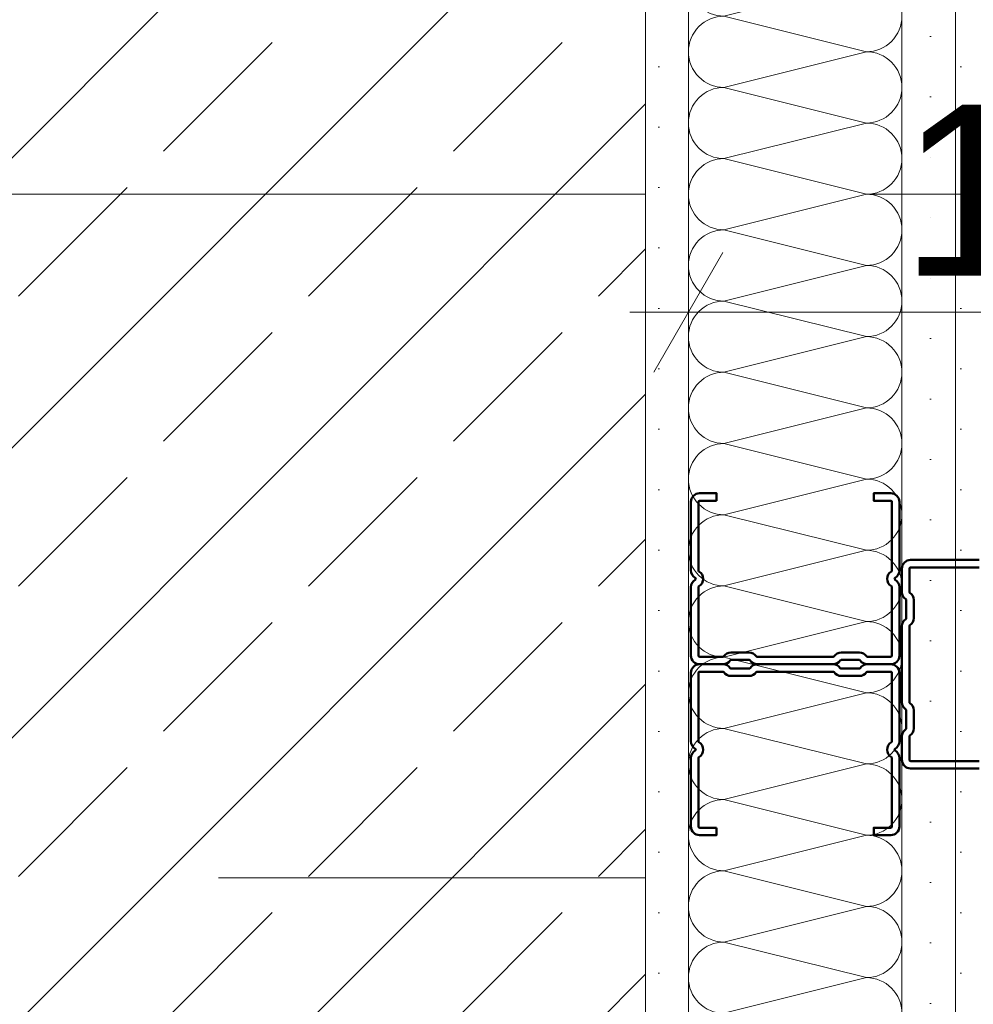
# Model space of a CAD drawing. Header units: metres. Extents: x -3.5 to 65.3, y -10.9 to 16.7.
# Tile 105 of 213: x 43.733 to 43.957, y 0.36 to 0.591. Entities that reach past the tile are written whole.
import ezdxf

# ---------------------------------------------------------------- set-up
doc = ezdxf.new("R2010")
doc.units = ezdxf.units.M
doc.header["$MEASUREMENT"] = 0
for name, pattern in [('Achse', [0.08, 0.04, -0.02, 0, -0.02]), ('Strichlinie doppelt', [0.218722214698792, 0.105833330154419, -0.04233333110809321, 0.028222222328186, -0.04233333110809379]), ('Untersicht', [0.04, 0.03, -0.01]), ('Wipeout_Contour', [1, 0, -1])]:
    doc.linetypes.add(name, pattern=pattern)
for name, color, linetype in [('102 - Bemaßung_ Beschriftung.Detail_ Ausschnitt', 7, 'Continuous'), ('451 - Universal.Achsen Raster', 7, 'Continuous'), ('607 - Struktur.Stütze', 7, 'Continuous'), ('608 - Struktur.Träger', 7, 'Continuous'), ('660 - Unterkonstruktion.Trockenbau', 7, 'Continuous'), ('Neubau_606 - Struktur.Wand Innen Ausbau', 7, 'Continuous')]:
    doc.layers.add(name, color=color, linetype=linetype)
doc.styles.add('ERSTELLTER_STIL_1', font='txt')
doc.dimstyles.new('ERSTELLTER_STIL__1', dxfattribs={"dimtxt": 0.04, "dimasz": 0.02128, "dimexe": 0.18, "dimexo": 0.0625, "dimgap": 0, "dimtad": 1, "dimtih": 1, "dimtoh": 1, "dimzin": 0, "dimdsep": 46, "dimtxsty": 'ERSTELLTER_STIL_1', "dimblk": 'ARROWHEAD_2', "dimblk1": 'ARROWHEAD_2', "dimblk2": 'ARROWHEAD_2', "dimcen": 0.09, "dimse1": 1, "dimse2": 1, "dimclrd": 7, "dimclre": 7, "dimclrt": 7, "dimazin": 0, "dimtfac": 1, "dimtdec": 4, "dimtmove": 0, "dimatfit": 3, "dimfxl": 1, "dimtolj": 1, "dimtzin": 0, "dimarcsym": 0})
doc.dimstyles.new('ERSTELLTER_STIL__3', dxfattribs={"dimtxt": 0.04, "dimasz": 0.02128, "dimexe": 0.18, "dimexo": 0.0625, "dimgap": 0, "dimtad": 1, "dimzin": 0, "dimdsep": 46, "dimtxsty": 'ERSTELLTER_STIL_1', "dimblk": 'ARROWHEAD_2', "dimblk1": 'ARROWHEAD_2', "dimblk2": 'ARROWHEAD_2', "dimcen": 0.09, "dimse1": 1, "dimse2": 1, "dimclrd": 7, "dimclre": 7, "dimclrt": 7, "dimazin": 0, "dimtfac": 1, "dimtdec": 4, "dimtmove": 0, "dimatfit": 3, "dimfxl": 1, "dimtolj": 1, "dimtzin": 0, "dimarcsym": 0})
doc.dimstyles.new('ERSTELLTER_STIL__5', dxfattribs={"dimtxt": 0.04, "dimasz": 0.02128, "dimexe": 0.18, "dimexo": 0.0625, "dimgap": 0, "dimtad": 1, "dimtih": 1, "dimtoh": 1, "dimzin": 0, "dimdsep": 46, "dimtxsty": 'ERSTELLTER_STIL_1', "dimblk": 'ARROWHEAD_2', "dimblk1": 'ARROWHEAD_2', "dimblk2": 'ARROWHEAD_2', "dimcen": 0.09, "dimclrd": 7, "dimclre": 7, "dimclrt": 7, "dimazin": 0, "dimtfac": 1, "dimtdec": 4, "dimtmove": 0, "dimatfit": 3, "dimfxl": 1, "dimtolj": 1, "dimtzin": 0, "dimarcsym": 0})
doc.dimstyles.new('ERSTELLTER_STIL__6', dxfattribs={"dimtxt": 0.04, "dimasz": 0.02128, "dimexe": 0.18, "dimexo": 0.0625, "dimgap": 0, "dimtad": 1, "dimzin": 0, "dimdsep": 46, "dimtxsty": 'ERSTELLTER_STIL_1', "dimblk": 'ARROWHEAD_2', "dimblk1": 'ARROWHEAD_2', "dimblk2": 'ARROWHEAD_2', "dimcen": 0.09, "dimclrd": 7, "dimclre": 7, "dimclrt": 7, "dimazin": 0, "dimtfac": 1, "dimtdec": 4, "dimtmove": 0, "dimatfit": 3, "dimfxl": 1, "dimtolj": 1, "dimtzin": 0, "dimarcsym": 0})
pattern_1 = [(45, (0, 0), (-0.007071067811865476, 0.007071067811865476), [0, -0.01])]

# ---------------------------------------------------------------- blocks, each defined once
blk = doc.blocks.new('*X73')
at = {"layer": 'Neubau_606 - Struktur.Wand Innen Ausbau', "color": 7, "linetype": 'Continuous', "lineweight": 5}
for p, q in [((43.90497196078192, 0.7099822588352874), (43.8983223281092, 0.7083198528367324)), ((43.9316556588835, 0.6999865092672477), (43.8983223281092, 0.7083198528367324)), ((43.9316556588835, 0.6999865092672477), (43.89832232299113, 0.6916531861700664)), ((43.93165565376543, 0.6833198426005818), (43.89832232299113, 0.6916531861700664)), ((43.93165565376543, 0.6833198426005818), (43.89832231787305, 0.6749865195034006)), ((43.93165564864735, 0.6666531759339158), (43.89832231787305, 0.6749865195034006)), ((43.93165564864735, 0.6666531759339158), (43.89832231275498, 0.6583198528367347)), ((43.93165564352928, 0.64998650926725), (43.89832231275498, 0.6583198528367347)), ((43.93165564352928, 0.6499865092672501), (43.8983223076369, 0.6416531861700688)), ((43.9316556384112, 0.6333198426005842), (43.8983223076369, 0.6416531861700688)), ((43.9316556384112, 0.6333198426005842), (43.89832230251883, 0.624986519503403)), ((43.93165563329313, 0.6166531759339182), (43.89832230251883, 0.624986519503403)), ((43.93165563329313, 0.6166531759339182), (43.89832229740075, 0.6083198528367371)), ((43.93165562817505, 0.5999865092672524), (43.89832229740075, 0.6083198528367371)), ((43.93165562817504, 0.5999865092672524), (43.89832229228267, 0.5916531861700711)), ((43.93165562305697, 0.5833198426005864), (43.89832229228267, 0.5916531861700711)), ((43.93165562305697, 0.5833198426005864), (43.8983222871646, 0.5749865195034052)), ((43.93165561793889, 0.5666531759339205), (43.8983222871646, 0.5749865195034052)), ((43.93165561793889, 0.5666531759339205), (43.89832228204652, 0.5583198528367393)), ((43.93165561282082, 0.5499865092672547), (43.89832228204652, 0.5583198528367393)), ((43.93165561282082, 0.5499865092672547), (43.89832227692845, 0.5416531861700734)), ((43.93165560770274, 0.5333198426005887), (43.89832227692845, 0.5416531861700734)), ((43.93165560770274, 0.5333198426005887), (43.89832227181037, 0.5249865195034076)), ((43.93165560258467, 0.5166531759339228), (43.89832227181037, 0.5249865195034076)), ((43.93165560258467, 0.5166531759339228), (43.8983222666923, 0.5083198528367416)), ((43.93165559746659, 0.499986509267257), (43.8983222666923, 0.5083198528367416)), ((43.93165559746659, 0.499986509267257), (43.89832226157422, 0.4916531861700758)), ((43.93165559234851, 0.4833198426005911), (43.89832226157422, 0.4916531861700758)), ((43.93165559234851, 0.4833198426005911), (43.89832225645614, 0.4749865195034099)), ((43.93165558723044, 0.4666531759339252), (43.89832225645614, 0.4749865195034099)), ((43.93165558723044, 0.4666531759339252), (43.89832225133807, 0.458319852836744)), ((43.93165558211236, 0.4499865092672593), (43.89832225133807, 0.458319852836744)), ((43.93165558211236, 0.4499865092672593), (43.89832224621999, 0.4416531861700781)), ((43.93165557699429, 0.4333198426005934), (43.89832224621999, 0.4416531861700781)), ((43.93165557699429, 0.4333198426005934), (43.89832224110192, 0.4249865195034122)), ((43.93165557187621, 0.4166531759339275), (43.89832224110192, 0.4249865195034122)), ((43.93165557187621, 0.4166531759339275), (43.89832223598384, 0.4083198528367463)), ((43.93165556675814, 0.3999865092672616), (43.89832223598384, 0.4083198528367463)), ((43.93165556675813, 0.3999865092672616), (43.89832223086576, 0.3916531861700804)), ((43.93165556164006, 0.3833198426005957), (43.89832223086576, 0.3916531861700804)), ((43.93165556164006, 0.3833198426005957), (43.89832222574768, 0.3749865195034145)), ((43.93165555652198, 0.3666531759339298), (43.89832222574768, 0.3749865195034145)), ((43.93165555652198, 0.3666531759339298), (43.89832222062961, 0.3583198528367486)), ((43.93165555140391, 0.3499865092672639), (43.89832222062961, 0.3583198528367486)), ((43.93165555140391, 0.3499865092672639), (43.89832221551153, 0.3416531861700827)), ((43.93165554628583, 0.333319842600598), (43.89832221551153, 0.3416531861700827)), ((43.93165554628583, 0.333319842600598), (43.89832221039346, 0.3249865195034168)), ((43.93165554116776, 0.3166531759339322), (43.89832221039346, 0.3249865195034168)), ((43.93165554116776, 0.3166531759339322), (43.89832220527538, 0.308319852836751)), ((43.93165553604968, 0.2999865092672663), (43.89832220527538, 0.308319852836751)), ((43.93165553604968, 0.2999865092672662), (43.89832220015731, 0.291653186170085)), ((43.93165553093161, 0.2833198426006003), (43.89832220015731, 0.291653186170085)), ((43.93165553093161, 0.2833198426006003), (43.89832219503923, 0.2749865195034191)), ((43.93165552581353, 0.2666531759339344), (43.89832219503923, 0.2749865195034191)), ((43.93165552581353, 0.2666531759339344), (43.89832218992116, 0.2583198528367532)), ((43.91160158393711, 0.2550000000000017), (43.89832218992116, 0.2583198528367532))]:
    blk.add_line(p, q, dxfattribs=at)
for centre, radius, start, end in [((43.89832233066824, 0.7166531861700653), 0.008333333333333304, 233.1789127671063, 269.9999824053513), ((43.93165566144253, 0.7083198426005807), 0.008333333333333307, 359.9999824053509, 11.50705909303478), ((43.89832232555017, 0.6999865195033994), 0.0083333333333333, 89.99998240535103, 179.9999824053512), ((43.93165566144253, 0.7083198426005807), 0.008333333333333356, 269.999982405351, 359.9999824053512), ((43.89832232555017, 0.6999865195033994), 0.008333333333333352, 179.9999824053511, 269.9999824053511), ((43.93165565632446, 0.6916531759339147), 0.008333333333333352, 359.999982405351, 89.99998240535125), ((43.89832232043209, 0.6833198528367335), 0.008333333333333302, 89.99998240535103, 179.9999824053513), ((43.93165565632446, 0.6916531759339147), 0.008333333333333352, 269.999982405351, 359.9999824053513), ((43.89832232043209, 0.6833198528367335), 0.00833333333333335, 179.9999824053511, 269.9999824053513), ((43.93165565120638, 0.6749865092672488), 0.008333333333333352, 359.999982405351, 89.99998240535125), ((43.89832231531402, 0.6666531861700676), 0.008333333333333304, 89.99998240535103, 179.9999824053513), ((43.93165565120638, 0.6749865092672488), 0.008333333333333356, 269.999982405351, 359.9999824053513), ((43.89832231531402, 0.6666531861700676), 0.008333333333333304, 179.999982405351, 269.9999824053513), ((43.93165564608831, 0.658319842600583), 0.008333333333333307, 359.999982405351, 89.99998240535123), ((43.89832231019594, 0.6499865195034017), 0.0083333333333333, 89.99998240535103, 179.9999824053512), ((43.93165564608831, 0.658319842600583), 0.008333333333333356, 269.999982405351, 359.9999824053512), ((43.89832231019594, 0.6499865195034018), 0.008333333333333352, 179.9999824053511, 269.9999824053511), ((43.93165564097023, 0.6416531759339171), 0.008333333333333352, 359.999982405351, 89.99998240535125), ((43.89832230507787, 0.6333198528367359), 0.008333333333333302, 89.99998240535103, 179.9999824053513), ((43.93165564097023, 0.6416531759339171), 0.008333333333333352, 269.999982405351, 359.9999824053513), ((43.89832230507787, 0.6333198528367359), 0.00833333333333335, 179.9999824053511, 269.9999824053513), ((43.93165563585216, 0.6249865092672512), 0.008333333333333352, 359.999982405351, 89.99998240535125), ((43.89832229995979, 0.61665318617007), 0.008333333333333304, 89.99998240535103, 179.9999824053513), ((43.93165563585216, 0.6249865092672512), 0.008333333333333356, 269.999982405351, 359.9999824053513), ((43.89832229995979, 0.61665318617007), 0.008333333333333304, 179.999982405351, 269.9999824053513), ((43.93165563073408, 0.6083198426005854), 0.008333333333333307, 359.999982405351, 89.99998240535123), ((43.89832229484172, 0.5999865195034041), 0.0083333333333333, 89.99998240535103, 179.9999824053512), ((43.93165563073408, 0.6083198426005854), 0.008333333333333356, 269.999982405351, 359.9999824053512), ((43.89832229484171, 0.5999865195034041), 0.008333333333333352, 179.9999824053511, 269.9999824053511), ((43.931655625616, 0.5916531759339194), 0.008333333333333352, 359.999982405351, 89.99998240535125), ((43.89832228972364, 0.5833198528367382), 0.008333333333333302, 89.99998240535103, 179.9999824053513), ((43.931655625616, 0.5916531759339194), 0.008333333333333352, 269.999982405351, 359.9999824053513), ((43.89832228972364, 0.5833198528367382), 0.00833333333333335, 179.9999824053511, 269.9999824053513), ((43.93165562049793, 0.5749865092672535), 0.008333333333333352, 359.999982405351, 89.99998240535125), ((43.89832228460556, 0.5666531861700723), 0.008333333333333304, 89.99998240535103, 179.9999824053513), ((43.93165562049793, 0.5749865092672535), 0.008333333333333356, 269.999982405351, 359.9999824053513), ((43.89832228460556, 0.5666531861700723), 0.008333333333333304, 179.999982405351, 269.9999824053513), ((43.93165561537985, 0.5583198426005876), 0.008333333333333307, 359.999982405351, 89.99998240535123), ((43.89832227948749, 0.5499865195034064), 0.0083333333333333, 89.99998240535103, 179.9999824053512), ((43.93165561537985, 0.5583198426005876), 0.008333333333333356, 269.999982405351, 359.9999824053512), ((43.89832227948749, 0.5499865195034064), 0.008333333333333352, 179.9999824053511, 269.9999824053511), ((43.93165561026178, 0.5416531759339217), 0.008333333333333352, 359.999982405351, 89.99998240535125), ((43.89832227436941, 0.5333198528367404), 0.008333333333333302, 89.99998240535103, 179.9999824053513), ((43.93165561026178, 0.5416531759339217), 0.008333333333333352, 269.999982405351, 359.9999824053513), ((43.89832227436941, 0.5333198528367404), 0.00833333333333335, 179.9999824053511, 269.9999824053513), ((43.9316556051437, 0.5249865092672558), 0.008333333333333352, 359.999982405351, 89.99998240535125), ((43.89832226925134, 0.5166531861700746), 0.008333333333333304, 89.99998240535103, 179.9999824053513), ((43.9316556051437, 0.5249865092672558), 0.008333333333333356, 269.999982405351, 359.9999824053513), ((43.89832226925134, 0.5166531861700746), 0.008333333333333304, 179.999982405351, 269.9999824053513), ((43.93165560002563, 0.5083198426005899), 0.008333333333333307, 359.999982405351, 89.99998240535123), ((43.89832226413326, 0.4999865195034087), 0.0083333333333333, 89.99998240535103, 179.9999824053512), ((43.93165560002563, 0.5083198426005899), 0.008333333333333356, 269.999982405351, 359.9999824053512), ((43.89832226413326, 0.4999865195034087), 0.008333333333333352, 179.9999824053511, 269.9999824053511), ((43.93165559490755, 0.491653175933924), 0.008333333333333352, 359.999982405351, 89.99998240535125), ((43.89832225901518, 0.4833198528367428), 0.008333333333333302, 89.99998240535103, 179.9999824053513), ((43.93165559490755, 0.491653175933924), 0.008333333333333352, 269.999982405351, 359.9999824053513), ((43.89832225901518, 0.4833198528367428), 0.00833333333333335, 179.9999824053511, 269.9999824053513), ((43.93165558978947, 0.4749865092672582), 0.008333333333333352, 359.999982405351, 89.99998240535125), ((43.89832225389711, 0.4666531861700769), 0.008333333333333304, 89.99998240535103, 179.9999824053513), ((43.93165558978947, 0.4749865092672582), 0.008333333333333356, 269.999982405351, 359.9999824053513), ((43.89832225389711, 0.4666531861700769), 0.008333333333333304, 179.999982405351, 269.9999824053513), ((43.9316555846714, 0.4583198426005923), 0.008333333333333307, 359.999982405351, 89.99998240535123), ((43.89832224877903, 0.4499865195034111), 0.0083333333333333, 89.99998240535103, 179.9999824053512), ((43.9316555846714, 0.4583198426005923), 0.008333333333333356, 269.999982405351, 359.9999824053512), ((43.89832224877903, 0.449986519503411), 0.008333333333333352, 179.9999824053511, 269.9999824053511), ((43.93165557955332, 0.4416531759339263), 0.008333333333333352, 359.999982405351, 89.99998240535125), ((43.89832224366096, 0.4333198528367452), 0.008333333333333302, 89.99998240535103, 179.9999824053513), ((43.93165557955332, 0.4416531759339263), 0.008333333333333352, 269.999982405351, 359.9999824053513), ((43.89832224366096, 0.4333198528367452), 0.00833333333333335, 179.9999824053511, 269.9999824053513), ((43.93165557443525, 0.4249865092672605), 0.008333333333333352, 359.999982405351, 89.99998240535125), ((43.89832223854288, 0.4166531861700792), 0.008333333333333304, 89.99998240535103, 179.9999824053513), ((43.93165557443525, 0.4249865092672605), 0.008333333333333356, 269.999982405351, 359.9999824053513), ((43.89832223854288, 0.4166531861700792), 0.008333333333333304, 179.999982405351, 269.9999824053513), ((43.93165556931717, 0.4083198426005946), 0.008333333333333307, 359.999982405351, 89.99998240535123), ((43.89832223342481, 0.3999865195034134), 0.0083333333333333, 89.99998240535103, 179.9999824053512), ((43.93165556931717, 0.4083198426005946), 0.008333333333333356, 269.999982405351, 359.9999824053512), ((43.8983222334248, 0.3999865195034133), 0.008333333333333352, 179.9999824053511, 269.9999824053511), ((43.93165556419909, 0.3916531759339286), 0.008333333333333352, 359.999982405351, 89.99998240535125), ((43.89832222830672, 0.3833198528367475), 0.008333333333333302, 89.99998240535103, 179.9999824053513), ((43.93165556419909, 0.3916531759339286), 0.008333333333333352, 269.999982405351, 359.9999824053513), ((43.89832222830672, 0.3833198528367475), 0.00833333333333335, 179.9999824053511, 269.9999824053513), ((43.93165555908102, 0.3749865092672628), 0.008333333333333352, 359.999982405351, 89.99998240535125), ((43.89832222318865, 0.3666531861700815), 0.008333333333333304, 89.99998240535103, 179.9999824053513), ((43.93165555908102, 0.3749865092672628), 0.008333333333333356, 269.999982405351, 359.9999824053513), ((43.89832222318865, 0.3666531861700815), 0.008333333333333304, 179.999982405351, 269.9999824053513), ((43.93165555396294, 0.3583198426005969), 0.008333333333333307, 359.999982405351, 89.99998240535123), ((43.89832221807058, 0.3499865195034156), 0.0083333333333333, 89.99998240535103, 179.9999824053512), ((43.93165555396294, 0.3583198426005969), 0.008333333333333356, 269.999982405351, 359.9999824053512), ((43.89832221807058, 0.3499865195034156), 0.008333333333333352, 179.9999824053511, 269.9999824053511), ((43.93165554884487, 0.341653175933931), 0.008333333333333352, 359.999982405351, 89.99998240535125), ((43.8983222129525, 0.3333198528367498), 0.008333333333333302, 89.99998240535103, 179.9999824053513), ((43.93165554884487, 0.341653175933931), 0.008333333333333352, 269.999982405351, 359.9999824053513), ((43.8983222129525, 0.3333198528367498), 0.00833333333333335, 179.9999824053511, 269.9999824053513), ((43.93165554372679, 0.3249865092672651), 0.008333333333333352, 359.999982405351, 89.99998240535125), ((43.89832220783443, 0.3166531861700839), 0.008333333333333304, 89.99998240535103, 179.9999824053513), ((43.93165554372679, 0.3249865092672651), 0.008333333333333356, 269.999982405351, 359.9999824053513), ((43.89832220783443, 0.3166531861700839), 0.008333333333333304, 179.999982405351, 269.9999824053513), ((43.93165553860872, 0.3083198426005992), 0.008333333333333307, 359.999982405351, 89.99998240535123), ((43.89832220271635, 0.299986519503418), 0.0083333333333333, 89.99998240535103, 179.9999824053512), ((43.93165553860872, 0.3083198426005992), 0.008333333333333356, 269.999982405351, 359.9999824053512), ((43.89832220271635, 0.2999865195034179), 0.008333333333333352, 179.9999824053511, 269.9999824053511), ((43.93165553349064, 0.2916531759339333), 0.008333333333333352, 359.9999824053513, 89.99998240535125), ((43.89832219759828, 0.2833198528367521), 0.008333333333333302, 89.99998240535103, 179.9999824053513), ((43.93165553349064, 0.2916531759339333), 0.008333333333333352, 269.999982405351, 359.9999824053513), ((43.89832219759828, 0.2833198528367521), 0.00833333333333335, 179.9999824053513, 269.9999824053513), ((43.93165552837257, 0.2749865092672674), 0.008333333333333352, 359.9999824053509, 89.99998240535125), ((43.8983221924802, 0.2666531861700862), 0.008333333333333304, 89.99998240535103, 179.9999824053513), ((43.93165552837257, 0.2749865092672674), 0.008333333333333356, 269.999982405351, 359.9999824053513), ((43.8983221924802, 0.2666531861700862), 0.008333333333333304, 179.999982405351, 269.9999824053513), ((43.89832218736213, 0.2499865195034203), 0.0083333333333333, 89.99998240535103, 143.0141579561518), ((43.93165552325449, 0.2583198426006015), 0.008333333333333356, 336.522987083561, 359.9999824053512)]:
    blk.add_arc(centre, radius, start, end, dxfattribs=at)
blk = doc.blocks.new('*D263')
at = {"layer": '102 - Bemaßung_ Beschriftung.Detail_ Ausschnitt', "color": 7, "linetype": 'Continuous', "lineweight": 5}
for p, q in [((44.51498904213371, 0.2550000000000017), (44.51498904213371, 0.7099822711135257)), ((44.50098904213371, 0.2630829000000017), (44.52898904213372, 0.2469171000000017)), ((44.53598904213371, 0.2550000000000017), (44.49398904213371, 0.2550000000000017)), ((44.51498904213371, 0.2450000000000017), (44.51498904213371, 0.2550000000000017)), ((44.50098904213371, 0.2530829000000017), (44.52898904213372, 0.2369171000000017)), ((44.53598904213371, 0.2450000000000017), (44.49398904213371, 0.2450000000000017)), ((44.51498904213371, 0.2313080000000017), (44.51498904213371, 0.2450000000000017))]:
    blk.add_line(p, q, dxfattribs=at)
at = {"layer": '102 - Bemaßung_ Beschriftung.Detail_ Ausschnitt', "color": 7, "lineweight": 5, "insert": (44.50698904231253, 0.2065536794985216), "char_height": 0.04, "attachment_point": 7, "rotation": 90, "style": 'ERSTELLTER_STIL_1'}
blk.add_mtext('\\A1;{\\pql;\\fArial|b0|i0|c0|p38;1}', dxfattribs=at)
blk = doc.blocks.new('ARROWHEAD_2')
at = {"color": 0, "linetype": 'Continuous', "lineweight": 0}
for p, q in [((-0.3781315, -0.655), (0.3781315, 0.655)), ((0, 0), (-1, 0))]:
    blk.add_line(p, q, dxfattribs=at)
blk = doc.blocks.new('*D264')
at = {"layer": '102 - Bemaßung_ Beschriftung.Detail_ Ausschnitt', "color": 7, "linetype": 'Continuous', "lineweight": 5}
for p, q in [((44.50098904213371, 0.7180651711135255), (44.52898904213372, 0.7018993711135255)), ((44.51498904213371, 0.2550000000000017), (44.51498904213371, 0.7099822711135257)), ((44.50098904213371, 0.2630829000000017), (44.52898904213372, 0.2469171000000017))]:
    blk.add_line(p, q, dxfattribs=at)
at = {"layer": '102 - Bemaßung_ Beschriftung.Detail_ Ausschnitt', "color": 7, "lineweight": 5, "insert": (44.50764729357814, 0.4421198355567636), "char_height": 0.04, "attachment_point": 7, "rotation": 90, "style": 'ERSTELLTER_STIL_1'}
blk.add_mtext('\\A1;{\\pql;\\fArial|b0|i0|c0|p38;45\\fArial|b0|i0|c0|p38;\\A1{\\H.66x;\\S5^  ;}}', dxfattribs=at)
blk = doc.blocks.new('*D265')
at = {"layer": '102 - Bemaßung_ Beschriftung.Detail_ Ausschnitt', "color": 7, "linetype": 'Continuous', "lineweight": 5}
for p, q in [((44.50098904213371, 0.7180651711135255), (44.52898904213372, 0.7018993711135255)), ((44.51498904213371, 0.2550000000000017), (44.51498904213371, 0.7099822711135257))]:
    blk.add_line(p, q, dxfattribs=at)
blk = doc.blocks.new('*D266')
at = {"layer": '102 - Bemaßung_ Beschriftung.Detail_ Ausschnitt', "color": 7, "linetype": 'Continuous', "lineweight": 5}
for p, q in [((44.50098904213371, 0.7180651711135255), (44.52898904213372, 0.7018993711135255)), ((44.51498904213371, 0.2550000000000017), (44.51498904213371, 0.7099822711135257))]:
    blk.add_line(p, q, dxfattribs=at)
blk = doc.blocks.new('*D267')
at = {"layer": '102 - Bemaßung_ Beschriftung.Detail_ Ausschnitt', "color": 7, "linetype": 'Continuous', "lineweight": 5}
for p, q in [((44.50098904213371, 1.093058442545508), (44.52898904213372, 1.076892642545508)), ((44.51498904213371, 0.7099822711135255), (44.51498904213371, 1.08497557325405)), ((44.50098904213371, 0.7180651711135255), (44.52898904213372, 0.7018993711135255)), ((44.53598904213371, 0.7099822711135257), (44.49398904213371, 0.7099822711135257)), ((44.51498904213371, 0.2550000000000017), (44.51498904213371, 0.7099822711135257))]:
    blk.add_line(p, q, dxfattribs=at)
at = {"layer": '102 - Bemaßung_ Beschriftung.Detail_ Ausschnitt', "color": 7, "lineweight": 5, "insert": (44.50767472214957, 0.857107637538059), "char_height": 0.04, "attachment_point": 7, "rotation": 90, "style": 'ERSTELLTER_STIL_1'}
blk.add_mtext('\\A1;{\\pql;\\fArial|b0|i0|c0|p38;37\\fArial|b0|i0|c0|p38;\\A1{\\H.66x;\\S5^  ;}}', dxfattribs=at)
blk = doc.blocks.new('*D273')
at = {"layer": '102 - Bemaßung_ Beschriftung.Detail_ Ausschnitt', "color": 7, "linetype": 'Continuous', "lineweight": 5}
for p, q in [((44.71498904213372, 0.2550000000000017), (44.71498904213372, 0.8399752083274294)), ((44.70098904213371, 0.2630829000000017), (44.72898904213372, 0.2469171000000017)), ((44.73598904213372, 0.2550000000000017), (44.69398904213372, 0.2550000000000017)), ((44.71498904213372, 0.2450000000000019), (44.71498904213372, 0.2550000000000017)), ((44.70098904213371, 0.2530829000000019), (44.72898904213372, 0.2369171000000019)), ((44.73598904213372, 0.2450000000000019), (44.69398904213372, 0.2450000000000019)), ((44.71498904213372, 0.2313080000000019), (44.71498904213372, 0.2450000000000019))]:
    blk.add_line(p, q, dxfattribs=at)
at = {"layer": '102 - Bemaßung_ Beschriftung.Detail_ Ausschnitt', "color": 7, "lineweight": 5, "insert": (44.70698904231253, 0.2065536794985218), "char_height": 0.04, "attachment_point": 7, "rotation": 90, "style": 'ERSTELLTER_STIL_1'}
blk.add_mtext('\\A1;{\\pql;\\fArial|b0|i0|c0|p38;1}', dxfattribs=at)
blk = doc.blocks.new('*D274')
at = {"layer": '102 - Bemaßung_ Beschriftung.Detail_ Ausschnitt', "color": 7, "linetype": 'Continuous', "lineweight": 5}
for p, q in [((44.70098904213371, 0.8480581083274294), (44.72898904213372, 0.8318923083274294)), ((44.71498904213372, 0.2550000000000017), (44.71498904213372, 0.8399752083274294)), ((44.70098904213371, 0.2630829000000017), (44.72898904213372, 0.2469171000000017))]:
    blk.add_line(p, q, dxfattribs=at)
at = {"layer": '102 - Bemaßung_ Beschriftung.Detail_ Ausschnitt', "color": 7, "lineweight": 5, "char_height": 0.04, "attachment_point": 7, "rotation": 90, "style": 'ERSTELLTER_STIL_1'}
for s, insert in [('\\A1;{\\pql;\\fArial|b0|i0|c0|p38;3}', (44.70698904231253, 0.8015288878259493)), ('\\A1;{\\pql;\\fArial|b0|i0|c0|p38;58\\fArial|b0|i0|c0|p38;\\A1{\\H.66x;\\S5^  ;}}', (44.70764729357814, 0.4919391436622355))]:
    blk.add_mtext(s, dxfattribs=dict(at, insert=insert))
blk = doc.blocks.new('*D323')
at = {"layer": '102 - Bemaßung_ Beschriftung.Detail_ Ausschnitt', "color": 7, "linetype": 'Continuous', "lineweight": 5}
for p, q in [((43.57998899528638, -0.4836149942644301), (43.57998899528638, -0.4416149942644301)), ((43.87998899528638, -0.4836149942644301), (43.87998899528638, -0.4416149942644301)), ((43.58807189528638, -0.4486149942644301), (43.57190609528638, -0.4766149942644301)), ((43.88807189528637, -0.4486149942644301), (43.87190609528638, -0.4766149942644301)), ((43.57998899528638, -0.4626149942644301), (43.87998899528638, -0.4626149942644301))]:
    blk.add_line(p, q, dxfattribs=at)
at = {"layer": '102 - Bemaßung_ Beschriftung.Detail_ Ausschnitt', "color": 7, "lineweight": 5, "insert": (43.69963459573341, -0.454614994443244), "char_height": 0.04, "attachment_point": 7, "style": 'ERSTELLTER_STIL_1'}
blk.add_mtext('\\A1;{\\pql;\\fArial|b0|i0|c0|p38;30}', dxfattribs=at)
blk = doc.blocks.new('*D324')
at = {"layer": '102 - Bemaßung_ Beschriftung.Detail_ Ausschnitt', "color": 7, "linetype": 'Continuous', "lineweight": 5}
for p, q in [((43.87998899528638, -0.4836149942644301), (43.87998899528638, -0.4416149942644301)), ((44.37999999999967, -0.4836149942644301), (44.37999999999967, -0.4416149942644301)), ((43.88807189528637, -0.4486149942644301), (43.87190609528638, -0.4766149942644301)), ((44.38808289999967, -0.4486149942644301), (44.37191709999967, -0.4766149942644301)), ((43.87998899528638, -0.4626149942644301), (44.37999999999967, -0.4626149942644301))]:
    blk.add_line(p, q, dxfattribs=at)
at = {"layer": '102 - Bemaßung_ Beschriftung.Detail_ Ausschnitt', "color": 7, "lineweight": 5, "insert": (44.09964009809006, -0.454614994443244), "char_height": 0.04, "attachment_point": 7, "style": 'ERSTELLTER_STIL_1'}
blk.add_mtext('\\A1;{\\pql;\\fArial|b0|i0|c0|p38;50}', dxfattribs=at)
blk = doc.blocks.new('*D333')
at = {"layer": '102 - Bemaßung_ Beschriftung.Detail_ Ausschnitt', "color": 7, "linetype": 'Continuous', "lineweight": 5}
for p, q in [((43.87998899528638, -0.5836149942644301), (43.87998899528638, -0.54161499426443)), ((43.96498871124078, -0.5836149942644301), (43.96498871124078, -0.54161499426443)), ((43.88807189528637, -0.5486149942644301), (43.87190609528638, -0.5766149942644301)), ((43.97307161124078, -0.5486149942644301), (43.95690581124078, -0.5766149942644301)), ((43.87998899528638, -0.5626149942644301), (43.96498871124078, -0.5626149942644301))]:
    blk.add_line(p, q, dxfattribs=at)
at = {"layer": '102 - Bemaßung_ Beschriftung.Detail_ Ausschnitt', "color": 7, "lineweight": 5, "insert": (43.89729475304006, -0.5552732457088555), "char_height": 0.04, "attachment_point": 7, "style": 'ERSTELLTER_STIL_1'}
blk.add_mtext('\\A1;{\\pql;\\fArial|b0|i0|c0|p38;8\\fArial|b0|i0|c0|p38;\\A1{\\H.66x;\\S5^  ;}}', dxfattribs=at)
blk = doc.blocks.new('*D430')
at = {"layer": '102 - Bemaßung_ Beschriftung.Detail_ Ausschnitt', "color": 7, "linetype": 'Continuous', "lineweight": 5}
for p, q in [((43.8899888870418, 0.7099822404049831), (43.8899888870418, 0.9418526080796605)), ((43.75307182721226, 0.9348526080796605), (43.73690602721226, 0.9068526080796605)), ((43.8819059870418, 0.9068526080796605), (43.89807178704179, 0.9348526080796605)), ((43.74498892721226, 0.9208526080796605), (43.8899888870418, 0.9208526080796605)), ((43.8899888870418, 0.9208526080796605), (43.90368088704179, 0.9208526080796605))]:
    blk.add_line(p, q, dxfattribs=at)
at = {"layer": '102 - Bemaßung_ Beschriftung.Detail_ Ausschnitt', "color": 7, "lineweight": 5, "insert": (43.77711762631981, 0.9284181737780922), "char_height": 0.04, "attachment_point": 7, "style": 'ERSTELLTER_STIL_1'}
blk.add_mtext('\\A1;{\\pql;\\fArial|b0|i0|c0|p38;14\\fArial|b0|i0|c0|p38;\\A1{\\H.66x;\\S5^  ;}}', dxfattribs=at)
blk = doc.blocks.new('*D433')
at = {"layer": '102 - Bemaßung_ Beschriftung.Detail_ Ausschnitt', "color": 7, "linetype": 'Continuous', "lineweight": 5}
for p, q in [((43.88998885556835, 0.2550000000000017), (43.88998885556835, 0.5433720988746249)), ((44.04999002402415, 0.3299999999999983), (44.04999002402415, 0.5433720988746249)), ((43.89807175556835, 0.5363720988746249), (43.88190595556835, 0.5083720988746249)), ((44.04190712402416, 0.5083720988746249), (44.05807292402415, 0.5363720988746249)), ((43.87629685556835, 0.5223720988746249), (43.88998885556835, 0.5223720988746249)), ((43.88998885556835, 0.5223720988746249), (44.04999002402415, 0.5223720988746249)), ((44.04999002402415, 0.5223720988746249), (44.06368202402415, 0.5223720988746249))]:
    blk.add_line(p, q, dxfattribs=at)
at = {"layer": '102 - Bemaßung_ Beschriftung.Detail_ Ausschnitt', "color": 7, "lineweight": 5, "insert": (43.93963500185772, 0.5303720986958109), "char_height": 0.04, "attachment_point": 7, "style": 'ERSTELLTER_STIL_1'}
blk.add_mtext('\\A1;{\\pql;\\fArial|b0|i0|c0|p38;16}', dxfattribs=at)
blk = doc.blocks.new('*D453')
at = {"layer": '102 - Bemaßung_ Beschriftung.Detail_ Ausschnitt', "color": 7, "linetype": 'Continuous', "lineweight": 5}
for p, q in [((43.46495568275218, 3.728081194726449), (43.49295568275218, 3.711915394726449)), ((43.96498963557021, 3.719998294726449), (43.45795568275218, 3.719998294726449)), ((43.47895568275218, 0.7099822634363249), (43.47895568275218, 3.719998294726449)), ((43.46495568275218, 0.7180651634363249), (43.49295568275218, 0.7018993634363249)), ((43.72998899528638, 0.7099822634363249), (43.45795568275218, 0.7099822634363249)), ((43.47895568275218, 0.2499822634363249), (43.47895568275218, 0.7099822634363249))]:
    blk.add_line(p, q, dxfattribs=at)
at = {"color": 254, "linetype": 'Wipeout_Contour', "lineweight": 0, "ltscale": 174.040958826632}
blk.add_wipeout([(43.47845568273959, 2.15427867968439), (43.47845568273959, 2.2757018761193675), (43.42345568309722, 2.2757018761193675), (43.42345568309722, 2.15427867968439)], dxfattribs=at).dxf.layer = '102 - Bemaßung_ Beschriftung.Detail_ Ausschnitt'
at = {"layer": '102 - Bemaßung_ Beschriftung.Detail_ Ausschnitt', "color": 7, "lineweight": 5, "insert": (43.47095568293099, 2.161778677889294), "char_height": 0.04, "attachment_point": 7, "rotation": 90, "style": 'ERSTELLTER_STIL_1'}
blk.add_mtext('\\A1;{\\pql;\\fArial|b0|i0|c0|p38;3,01}', dxfattribs=at)

msp = doc.modelspace()

# ---------------------------------------------------------------- hatches: boundary and pattern name
at = {"layer": '607 - Struktur.Stütze', "linetype": 'Continuous', "lineweight": 0, "true_color": 0x000000}
h = msp.add_hatch(dxfattribs=at)
h.set_pattern_fill('Gips_0001', color=18, style=0, pattern_type=2)
h.set_pattern_definition(pattern_1)
h.paths.add_polyline_path([(43.56998899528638, 0.7099822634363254), (43.56998899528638, 0.2550000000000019), (43.57998899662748, 0.2550000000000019), (43.57998899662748, 0.6999822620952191), (43.87998899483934, 0.6999822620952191), (43.87998899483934, 0.2550000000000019), (43.88998899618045, 0.2550000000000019), (43.88998899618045, 0.7099822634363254)])
h = msp.add_hatch(dxfattribs=at)
h.set_pattern_fill('Beton__Stahlbeton_0001', color=18, style=0, pattern_type=2)
h.set_pattern_definition([(44.99999999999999, (0, 0), (-0.03394112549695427, 0.03394112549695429), []), (44.99999999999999, (-0.01697056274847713, 0.01697056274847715), (-0.03394112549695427, 0.03394112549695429), [0.036, -0.012])])
h.paths.add_polyline_path([(43.57998899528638, 0.2499822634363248), (43.87998899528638, 0.2499822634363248), (43.87998899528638, 0.6999822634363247), (43.57998899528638, 0.6999822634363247)])
at = {"layer": 'Neubau_606 - Struktur.Wand Innen Ausbau', "linetype": 'Continuous', "lineweight": 0, "true_color": 0x000000}
h = msp.add_hatch(dxfattribs=at)
h.set_pattern_fill('Gips_0001', color=18, style=0, pattern_type=2)
h.set_pattern_definition(pattern_1)
h.paths.add_polyline_path([(43.95248885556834, 0.2550000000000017), (43.95248899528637, 0.7099822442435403), (43.93998899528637, 0.7099822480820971), (43.93998885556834, 0.2550000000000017)])
h = msp.add_hatch(dxfattribs=at)
h.set_pattern_fill('Gips_0001', color=18, style=0, pattern_type=2)
h.set_pattern_definition(pattern_1)
h.paths.add_polyline_path([(43.96498885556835, 0.2550000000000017), (43.96498899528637, 0.7099822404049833), (43.95248899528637, 0.7099822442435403), (43.95248885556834, 0.2550000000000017)])

# ---------------------------------------------------------------- linework, layer by layer
at = {"layer": '607 - Struktur.Stütze', "color": 7, "linetype": 'Continuous', "lineweight": 5, "flags": 128}
msp.add_lwpolyline([(43.88998899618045, 0.2550000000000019), (43.88998899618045, 0.7099822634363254), (43.56998899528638, 0.7099822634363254), (43.56998899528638, 0.2550000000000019)], dxfattribs=at)
at = {"layer": '607 - Struktur.Stütze', "color": 7, "linetype": 'Continuous', "lineweight": 13, "flags": 128}
msp.add_lwpolyline([(43.57998899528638, 0.2499822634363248), (43.87998899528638, 0.2499822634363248), (43.87998899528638, 0.6999822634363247), (43.57998899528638, 0.6999822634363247)], close=True, dxfattribs=at)
at = {"layer": '608 - Struktur.Träger', "color": 7, "linetype": 'Achse', "lineweight": 9}
msp.add_line((0.3799889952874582, 0.5499822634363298), (61.87998899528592, 0.5499822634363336), dxfattribs=at)
at = {"layer": '608 - Struktur.Träger', "color": 7, "linetype": 'Untersicht', "lineweight": 13}
msp.add_line((0.3799889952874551, 0.3899822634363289), (61.87998899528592, 0.3899822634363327), dxfattribs=at)
at = {"layer": 'Neubau_606 - Struktur.Wand Innen Ausbau', "color": 1, "linetype": 'Continuous', "lineweight": 5}
for p, q in [((43.93998885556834, 0.2550000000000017), (43.93998899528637, 0.7099822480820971)), ((43.95248885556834, 0.2550000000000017), (43.95248899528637, 0.7099822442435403))]:
    msp.add_line(p, q, dxfattribs=at)

# ---------------------------------------------------------------- block references
at = {"layer": 'Neubau_606 - Struktur.Wand Innen Ausbau', "color": 1, "lineweight": 13}
msp.add_blockref('*X73', (0, 0), dxfattribs=at)

# ---------------------------------------------------------------- dimensions: what is measured, and where the dimension line sits
at = {"layer": '102 - Bemaßung_ Beschriftung.Detail_ Ausschnitt', "color": 7, "linetype": 'Continuous', "lineweight": 5}
for base, p1, p2, picture, middle in [((44.51498904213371, 1.084975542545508), (43.96498899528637, 0.7099822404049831), (43.75998980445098, 1.084975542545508), '*D267', (44.48698904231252, 0.9416254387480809)), ((44.71498904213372, 0.8399752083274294), (43.88998885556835, 0.2550000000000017), (43.96495993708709, 0.8399752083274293), '*D274', (44.68698904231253, 0.5764569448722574)), ((44.71498904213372, 0.2550000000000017), (43.88998885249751, 0.2450000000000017), (43.88998885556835, 0.2550000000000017), '*D273', (44.68698904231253, 0.2218007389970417)), ((44.51498904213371, 0.7099822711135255), (43.88998885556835, 0.2550000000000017), (43.86498871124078, 0.7099822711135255), '*D264', (44.48698904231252, 0.5266376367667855)), ((44.51498904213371, 0.7099822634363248), (43.86498871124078, 0.7099822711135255), (43.88998899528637, 0.7099822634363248), '*D265', (44.48698904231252, 0.7087236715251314)), ((44.51498904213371, 0.7099822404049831), (43.88998899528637, 0.7099822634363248), (43.96498899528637, 0.7099822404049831), '*D266', (44.48698904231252, 0.7087236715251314)), ((44.51498904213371, 0.2550000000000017), (43.88998885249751, 0.2450000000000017), (43.88998885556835, 0.2550000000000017), '*D263', (44.48698904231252, 0.2218007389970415))]:
    dim = msp.add_linear_dim(base=base, p1=p1, p2=p2, angle=90, dimstyle='ERSTELLTER_STIL__3', dxfattribs=at)
    dim.commit()
    dim.dimension.update_dxf_attribs({"geometry": picture, "text_midpoint": middle, "dimtype": 160, "text_rotation": 90})
for base, p1, p2, dimstyle, picture, middle in [((43.88998892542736, 0.9208526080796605), (43.74498892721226, 0.7849822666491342), (43.88998892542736, 0.4824911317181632), 'ERSTELLTER_STIL__5', '*D430', (43.86163542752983, 0.9488526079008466)), ((43.96498871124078, -0.5626149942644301), (43.87998899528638, 0.2499822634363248), (43.96498871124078, 0.7099822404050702), 'ERSTELLTER_STIL__1', '*D333', (43.96656535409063, -0.534614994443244)), ((43.87998899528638, -0.4626149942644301), (43.57998899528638, 0.6999822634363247), (43.87998899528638, 0.6999822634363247), 'ERSTELLTER_STIL__1', '*D323', (43.73012879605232, -0.434614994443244)), ((44.37999999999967, -0.4626149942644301), (43.87998899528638, 0.6999822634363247), (44.37999999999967, 0.1950000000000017), 'ERSTELLTER_STIL__1', '*D324', (44.13013429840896, -0.434614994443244)), ((44.04998994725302, 0.5223720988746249), (43.88998885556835, 0.2550000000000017), (44.04998994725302, 0.3299999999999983), 'ERSTELLTER_STIL__5', '*D433', (43.97012920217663, 0.5503720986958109))]:
    dim = msp.add_linear_dim(base=base, p1=p1, p2=p2, dimstyle=dimstyle, dxfattribs=at)
    dim.commit()
    dim.dimension.update_dxf_attribs({"geometry": picture, "text_midpoint": middle, "dimtype": 160})

# ---------------------------------------------------------------- next in the draw order: dimensions: what is measured, and where the dimension line sits
dim = msp.add_linear_dim(base=(43.47895568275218, 3.719998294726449), p1=(43.72998899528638, 0.7099822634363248), p2=(43.96498963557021, 3.719998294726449), angle=90, dimstyle='ERSTELLTER_STIL__6', dxfattribs=at)
dim.commit()
dim.dimension.update_dxf_attribs({"geometry": '*D453', "text_midpoint": (43.45095568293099, 2.213731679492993), "dimtype": 160, "text_rotation": 90})

# ---------------------------------------------------------------- next in the draw order: linework, layer by layer
at = {"layer": '451 - Universal.Achsen Raster', "color": 160, "linetype": 'Strichlinie doppelt', "lineweight": 9, "true_color": 0x3232ff}
msp.add_line((64.93502500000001, 0.5499822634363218), (-3.174999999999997, 0.5499822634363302), dxfattribs=at)
at = {"layer": '660 - Unterkonstruktion.Trockenbau', "color": 7, "linetype": 'Continuous', "lineweight": 50, "flags": 128}
for points in [[(43.89658886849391, 0.4782498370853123), (43.89658886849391, 0.4799998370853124), (43.89258886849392, 0.4799998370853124, 0.414213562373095), (43.89058886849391, 0.4779998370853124), (43.89058886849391, 0.4619483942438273, 0.267949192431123), (43.89158886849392, 0.4602163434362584, -0.5773502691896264), (43.89158886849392, 0.4597833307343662, 0.267949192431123), (43.89058886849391, 0.4580512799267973), (43.89058886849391, 0.4419998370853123, 0.414213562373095), (43.89258886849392, 0.4399998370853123), (43.89808886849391, 0.4399998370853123, 0.2504916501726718), (43.89975182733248, 0.4408887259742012, -0.2504916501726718), (43.89995969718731, 0.4409998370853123), (43.90421803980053, 0.4409998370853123, -0.2504916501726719), (43.90442590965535, 0.4408887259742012, 0.2504916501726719), (43.90608886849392, 0.4399998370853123), (43.92388886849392, 0.4399998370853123, 0.2504916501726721), (43.92555182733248, 0.4408887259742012, -0.2504916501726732), (43.9257596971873, 0.4409998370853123), (43.93001803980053, 0.4409998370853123, -0.2504916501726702), (43.93022590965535, 0.4408887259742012, 0.2504916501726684), (43.93188886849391, 0.4399998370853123), (43.93738886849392, 0.4399998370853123, 0.4142135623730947), (43.93938886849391, 0.4419998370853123), (43.93938886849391, 0.4580512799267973, 0.2679491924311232), (43.93838886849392, 0.4597833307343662, -0.5773502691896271), (43.93838886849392, 0.4602163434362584, 0.2679491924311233), (43.93938886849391, 0.4619483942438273), (43.93938886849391, 0.4779998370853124, 0.414213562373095), (43.93738886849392, 0.4799998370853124), (43.93338886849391, 0.4799998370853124), (43.93338886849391, 0.4782498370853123), (43.93738886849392, 0.4782498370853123, -0.414213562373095), (43.93763886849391, 0.4779998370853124), (43.93763886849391, 0.4619483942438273, -0.2679491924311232), (43.93751386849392, 0.4617318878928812, 0.5773502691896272), (43.93751386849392, 0.4582677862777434, -0.2679491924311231), (43.93763886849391, 0.4580512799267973), (43.93763886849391, 0.4419998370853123, -0.414213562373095), (43.93738886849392, 0.4417498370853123), (43.93188886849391, 0.4417498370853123, -0.25049165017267), (43.9316809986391, 0.4418609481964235, 0.2504916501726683), (43.93001803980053, 0.4427498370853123), (43.9257596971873, 0.4427498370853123, 0.250491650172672), (43.92409673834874, 0.4418609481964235, -0.2504916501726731), (43.92388886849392, 0.4417498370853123), (43.90608886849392, 0.4417498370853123, -0.2504916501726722), (43.9058809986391, 0.4418609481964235, 0.2504916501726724), (43.90421803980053, 0.4427498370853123), (43.89995969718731, 0.4427498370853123, 0.2504916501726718), (43.89829673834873, 0.4418609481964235, -0.2504916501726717), (43.89808886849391, 0.4417498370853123), (43.89258886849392, 0.4417498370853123, -0.414213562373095), (43.89233886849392, 0.4419998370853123), (43.89233886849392, 0.4580512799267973, -0.2679491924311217), (43.89246386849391, 0.4582677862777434, 0.5773502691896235), (43.89246386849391, 0.4617318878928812, -0.2679491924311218), (43.89233886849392, 0.4619483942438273), (43.89233886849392, 0.4779998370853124, -0.4142135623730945), (43.89258886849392, 0.4782498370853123)], [(43.89658886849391, 0.4017498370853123), (43.89658886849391, 0.3999998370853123), (43.89258886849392, 0.3999998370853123, -0.414213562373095), (43.89058886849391, 0.4019998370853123), (43.89058886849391, 0.4180512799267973, -0.267949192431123), (43.89158886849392, 0.4197833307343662, 0.5773502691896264), (43.89158886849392, 0.4202163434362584, -0.267949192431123), (43.89058886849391, 0.4219483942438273), (43.89058886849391, 0.4379998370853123, -0.414213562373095), (43.89258886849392, 0.4399998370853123), (43.89808886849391, 0.4399998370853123, -0.2504916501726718), (43.89975182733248, 0.4391109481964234, 0.2504916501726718), (43.89995969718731, 0.4389998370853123), (43.90421803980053, 0.4389998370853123, 0.2504916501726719), (43.90442590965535, 0.4391109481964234, -0.2504916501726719), (43.90608886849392, 0.4399998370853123), (43.92388886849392, 0.4399998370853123, -0.2504916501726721), (43.92555182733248, 0.4391109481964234, 0.2504916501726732), (43.9257596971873, 0.4389998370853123), (43.93001803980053, 0.4389998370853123, 0.2504916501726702), (43.93022590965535, 0.4391109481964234, -0.2504916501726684), (43.93188886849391, 0.4399998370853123), (43.93738886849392, 0.4399998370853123, -0.4142135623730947), (43.93938886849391, 0.4379998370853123), (43.93938886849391, 0.4219483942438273, -0.2679491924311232), (43.93838886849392, 0.4202163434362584, 0.5773502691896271), (43.93838886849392, 0.4197833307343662, -0.2679491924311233), (43.93938886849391, 0.4180512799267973), (43.93938886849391, 0.4019998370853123, -0.414213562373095), (43.93738886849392, 0.3999998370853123), (43.93338886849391, 0.3999998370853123), (43.93338886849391, 0.4017498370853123), (43.93738886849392, 0.4017498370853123, 0.414213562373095), (43.93763886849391, 0.4019998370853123), (43.93763886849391, 0.4180512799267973, 0.2679491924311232), (43.93751386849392, 0.4182677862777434, -0.5773502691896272), (43.93751386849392, 0.4217318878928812, 0.2679491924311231), (43.93763886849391, 0.4219483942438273), (43.93763886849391, 0.4379998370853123, 0.414213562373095), (43.93738886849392, 0.4382498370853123), (43.93188886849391, 0.4382498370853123, 0.25049165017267), (43.9316809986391, 0.4381387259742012, -0.2504916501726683), (43.93001803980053, 0.4372498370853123), (43.9257596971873, 0.4372498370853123, -0.250491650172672), (43.92409673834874, 0.4381387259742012, 0.2504916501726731), (43.92388886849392, 0.4382498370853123), (43.90608886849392, 0.4382498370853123, 0.2504916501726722), (43.9058809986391, 0.4381387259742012, -0.2504916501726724), (43.90421803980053, 0.4372498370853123), (43.89995969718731, 0.4372498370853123, -0.2504916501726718), (43.89829673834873, 0.4381387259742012, 0.2504916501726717), (43.89808886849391, 0.4382498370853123), (43.89258886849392, 0.4382498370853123, 0.414213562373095), (43.89233886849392, 0.4379998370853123), (43.89233886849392, 0.4219483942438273, 0.2679491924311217), (43.89246386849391, 0.4217318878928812, -0.5773502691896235), (43.89246386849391, 0.4182677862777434, 0.2679491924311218), (43.89233886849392, 0.4180512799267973), (43.89233886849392, 0.4019998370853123, 0.4142135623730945), (43.89258886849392, 0.4017498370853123)]]:
    msp.add_lwpolyline(points, format="xyb", close=True, dxfattribs=at)
for points in [[(43.95804036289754, 0.4643998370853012), (43.94198892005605, 0.4643998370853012, 0.414213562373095), (43.93998892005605, 0.4623998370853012), (43.93998892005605, 0.4568998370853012, 0.2504916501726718), (43.94087780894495, 0.455236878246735, -0.2504916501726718), (43.94098892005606, 0.4550290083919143), (43.94098892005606, 0.4507706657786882, -0.2504916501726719), (43.94087780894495, 0.4505627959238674, 0.2504916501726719), (43.93998892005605, 0.4488998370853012), (43.93998892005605, 0.4310998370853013, 0.2504916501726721), (43.94087780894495, 0.429436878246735, -0.2504916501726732), (43.94098892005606, 0.4292290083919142), (43.94098892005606, 0.4249706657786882, -0.2504916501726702), (43.94087780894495, 0.4247627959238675, 0.2504916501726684), (43.93998892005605, 0.4230998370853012), (43.93998892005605, 0.4175998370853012, 0.4142135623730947), (43.94198892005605, 0.4155998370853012), (43.95804036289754, 0.4155998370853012, 0.2679491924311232)], [(43.95804036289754, 0.4173498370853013), (43.94198892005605, 0.4173498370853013, -0.414213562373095), (43.94173892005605, 0.4175998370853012), (43.94173892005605, 0.4230998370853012, -0.25049165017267), (43.94185003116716, 0.423307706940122, 0.2504916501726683), (43.94273892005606, 0.4249706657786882), (43.94273892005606, 0.4292290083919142, 0.250491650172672), (43.94185003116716, 0.4308919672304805, -0.2504916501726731), (43.94173892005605, 0.4310998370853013), (43.94173892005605, 0.4488998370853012, -0.2504916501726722), (43.94185003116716, 0.449107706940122, 0.2504916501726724), (43.94273892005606, 0.4507706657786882), (43.94273892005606, 0.4550290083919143, 0.2504916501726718), (43.94185003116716, 0.4566919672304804, -0.2504916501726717), (43.94173892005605, 0.4568998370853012), (43.94173892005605, 0.4623998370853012, -0.414213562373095), (43.94198892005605, 0.4626498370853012), (43.95804036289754, 0.4626498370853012, -0.2679491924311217)]]:
    msp.add_lwpolyline(points, format="xyb", dxfattribs=at)

doc.saveas('drawing.dxf')
